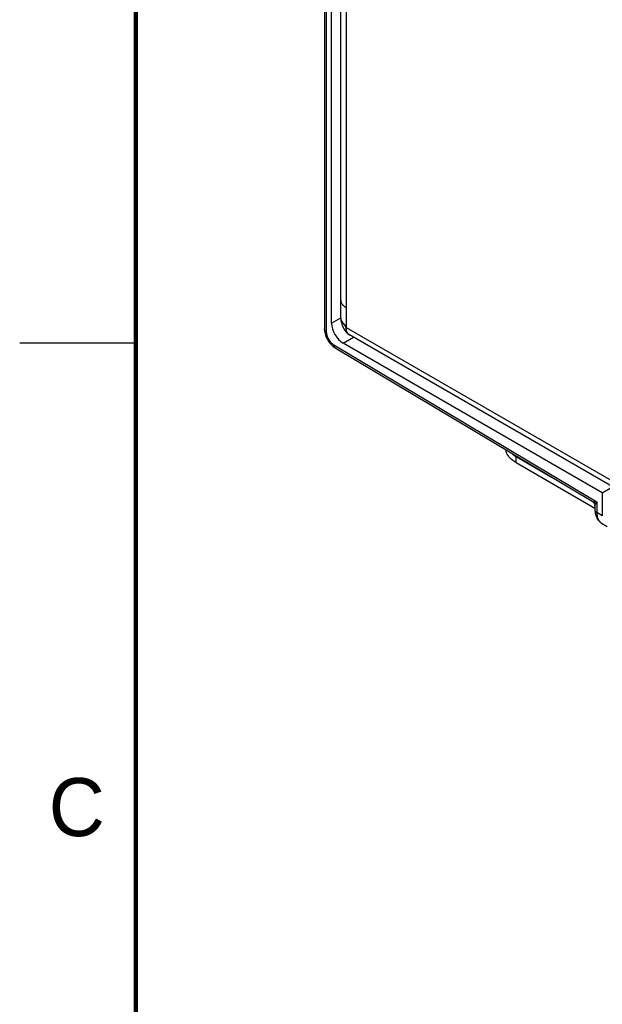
# Model space of a CAD drawing. Header units: inches. Extents: x 0 to 22, y 0 to 17.
# Tile 6 of 28: x 0 to 2.5, y 9.9 to 14.1. Entities that reach past the tile are written whole.
import ezdxf

# ---------------------------------------------------------------- set-up
doc = ezdxf.new("R2010")
doc.units = ezdxf.units.IN
doc.header["$LTSCALE"] = 1.21
doc.header["$MEASUREMENT"] = 0
doc.layers.get('0').update_dxf_attribs({"linetype": 'CONTINUOUS'})
doc.layers.add('03___PRT_ALL_CURVES', color=7, linetype='CONTINUOUS')
doc.layers.add('FEATURES', color=7, linetype='CONTINUOUS')
doc.styles.add('TEXTSTYLE_2', font='txt')

msp = doc.modelspace()

# ---------------------------------------------------------------- linework, layer by layer
at = {"color": 7, "linetype": 'CONTINUOUS'}
for p, q in [((1.3117, 15.1862), (1.3117, 12.8098)), ((1.3196, 15.1752), (1.3196, 12.7988)), ((1.343, 12.8336), (1.343, 15.1134)), ((1.343, 12.8336), (1.3821, 12.8566)), ((1.3117, 12.8099), (1.3119, 12.8047)), ((1.3925, 12.7479), (1.4367, 12.7739)), ((1.3451, 12.7381), (1.3494, 12.7343)), ((1.353, 12.7404), (2.4842, 12.0645)), ((1.3582, 12.7282), (2.4645, 12.0672)), ((2.5084, 12.1036), (1.3925, 12.7479)), ((2.5084, 12.1036), (2.5527, 12.1295)), ((2.5084, 12.1036), (2.5084, 12.0045)), ((2.4767, 12.0461), (2.4769, 12.0292)), ((2.4842, 12.0645), (2.4848, 12.0186)), ((2.4769, 12.0292), (2.4769, 12.0292)), ((2.5084, 12.0045), (2.4848, 12.0186)), ((2.5055, 11.9728), (2.5289, 11.9588))]:
    msp.add_line(p, q, dxfattribs=at)
at = {"color": 3, "linetype": 'CONTINUOUS'}
for p, q in [((1.3821, 12.8564), (1.3821, 15.0878)), ((1.4056, 15.0633), (1.4056, 12.8156)), ((1.3909, 12.9129), (1.3937, 12.91)), ((1.3999, 12.905), (1.4056, 12.9013)), ((1.3866, 12.8411), (1.3896, 12.8369)), ((1.3906, 12.8357), (1.3938, 12.8323)), ((1.3945, 12.8317), (1.3987, 12.8283)), ((1.4056, 12.8156), (2.8014, 12.0096)), ((2.76, 12.0098), (1.42, 12.7835))]:
    msp.add_line(p, q, dxfattribs=at)
at = {"color": 2, "linetype": 'CONTINUOUS'}
msp.add_line((0, 12.75), (0.5, 12.75), dxfattribs=at)
at = {"color": 7, "linetype": 'CONTINUOUS', "const_width": 0.02}
msp.add_lwpolyline([(0.5, 16.5), (0.5, 0.5)], dxfattribs=at)
at = {"color": 3, "linetype": 'CONTINUOUS'}
for points in [[(1.3821, 12.8565), (1.3821, 12.8553), (1.3824, 12.8505), (1.383, 12.8456), (1.384, 12.8405), (1.3853, 12.8353), (1.3869, 12.83), (1.3888, 12.8249), (1.3909, 12.8198), (1.3931, 12.8149), (1.3956, 12.8102), (1.3982, 12.8058)], [(1.3982, 12.8058), (1.4008, 12.8018), (1.4036, 12.7981), (1.4064, 12.7947), (1.4095, 12.7916), (1.4127, 12.7887), (1.4161, 12.786), (1.42, 12.7835)]]:
    msp.add_lwpolyline(points, dxfattribs=at)
at = {"color": 7, "linetype": 'CONTINUOUS'}
for points in [[(1.3119, 12.8047), (1.3125, 12.7992), (1.3134, 12.7936), (1.3148, 12.788), (1.3165, 12.7824), (1.3185, 12.7769), (1.3208, 12.7715), (1.3235, 12.7661), (1.3264, 12.761), (1.3297, 12.7559), (1.3332, 12.7511), (1.3369, 12.7465), (1.3409, 12.7422), (1.3451, 12.7381)], [(1.3494, 12.7343), (1.354, 12.7309), (1.3582, 12.7282)], [(2.4645, 12.0672), (2.4657, 12.0664), (2.4678, 12.0649), (2.4696, 12.0632), (2.4713, 12.0613), (2.4727, 12.0592), (2.474, 12.057), (2.475, 12.0547), (2.4758, 12.0523), (2.4763, 12.0498), (2.4766, 12.0473), (2.4767, 12.0461)], [(2.4769, 12.0292), (2.4772, 12.0231), (2.478, 12.0167), (2.4792, 12.0106), (2.4808, 12.0048), (2.4828, 11.9995), (2.4852, 11.9944), (2.488, 11.9898), (2.4911, 11.9854), (2.4946, 11.9815), (2.4984, 11.9779), (2.5025, 11.9748), (2.5055, 11.9728)]]:
    msp.add_lwpolyline(points, dxfattribs=at)
at = {"color": 3, "linetype": 'CONTINUOUS'}
for centre, radius, start, end in [((1.409, 12.9339), 0.0268, 179.9954, 189.2711), ((1.4096, 12.934), 0.0275, 189.2492, 193.1595), ((1.4109, 12.9343), 0.0288, 193.1659, 199.9967), ((1.4126, 12.9349), 0.0306, 199.9391, 202.3011), ((1.423, 12.9414), 0.043, 219.1925, 221.5484), ((1.4298, 12.9479), 0.0523, 226.3743, 228.3511), ((1.433, 12.9516), 0.0572, 228.3642, 233.1015), ((1.4364, 12.9559), 0.0627, 233.0271, 234.3733), ((1.4088, 12.8564), 0.0267, 179.7874, 190.3393), ((1.4099, 12.8565), 0.0278, 190.2905, 192.825), ((1.411, 12.8568), 0.029, 192.8453, 200.5636), ((1.4127, 12.8574), 0.0308, 200.4888, 202.2392), ((1.4232, 12.864), 0.0431, 218.9157, 221.0117), ((1.4295, 12.87), 0.0519, 226.5529, 227.5697)]:
    msp.add_arc(centre, radius, start, end, dxfattribs=at)
at = {"color": 7, "linetype": 'CONTINUOUS'}
msp.add_ellipse((1.3925, 12.8051), major_axis=(-0.035, 0.0606), ratio=0.57742, start_param=0.78554, end_param=2.356184, dxfattribs=at)
at = {"color": 3, "linetype": 'CONTINUOUS'}
for points, knots in [([(1.3821, 12.9339), (1.3821, 12.9324), (1.3824, 12.9294), (1.3836, 12.9248), (1.3855, 12.9204), (1.3882, 12.9161), (1.3916, 12.912), (1.3956, 12.9081), (1.4003, 12.9045), (1.4038, 12.9023), (1.4056, 12.9013)], [0, 0, 0, 0, 0.108021, 0.218076, 0.331992, 0.451325, 0.577261, 0.710623, 0.851618, 1, 1, 1, 1]), ([(1.3821, 12.8564), (1.3821, 12.8546), (1.3825, 12.8511), (1.384, 12.846), (1.3866, 12.8409), (1.3888, 12.8378), (1.3901, 12.8363)], [0, 0, 0, 0, 0.236365, 0.478536, 0.731708, 1, 1, 1, 1]), ([(1.3843, 12.8458), (1.3844, 12.8454), (1.3851, 12.8438), (1.386, 12.8422), (1.3866, 12.8411)], [0, 0, 0, 0, 0.245605, 1, 1, 1, 1]), ([(1.3901, 12.8363), (1.3907, 12.8355), (1.3936, 12.8324), (1.3969, 12.8296), (1.3995, 12.8277)], [0, 0, 0, 0, 0.238518, 1, 1, 1, 1]), ([(1.3987, 12.8283), (1.3988, 12.8275), (1.3992, 12.8258), (1.4002, 12.8233), (1.4013, 12.8207), (1.4023, 12.8191), (1.4028, 12.8183)], [0, 0, 0, 0, 0.223561, 0.478915, 0.744623, 1, 1, 1, 1]), ([(1.3987, 12.8283), (1.3992, 12.8279), (1.4014, 12.8262), (1.4037, 12.8248), (1.4056, 12.8237)], [0, 0, 0, 0, 0.243536, 1, 1, 1, 1]), ([(1.4028, 12.8183), (1.4032, 12.8178), (1.404, 12.8167), (1.405, 12.8159), (1.4056, 12.8156)], [0, 0, 0, 0, 0.539249, 1, 1, 1, 1]), ([(1.42, 12.7835), (1.4189, 12.7842), (1.4167, 12.7857), (1.4138, 12.7886), (1.4113, 12.792), (1.4092, 12.7959), (1.4076, 12.8003), (1.4064, 12.805), (1.4057, 12.8102), (1.4056, 12.8137), (1.4056, 12.8156)], [0, 0, 0, 0, 0.108022, 0.218073, 0.331987, 0.451321, 0.577252, 0.710601, 0.851598, 1, 1, 1, 1])]:
    msp.add_open_spline(points, degree=3, knots=knots, dxfattribs=at)
at = {"color": 7, "linetype": 'CONTINUOUS'}
for points, knots in [([(1.3196, 12.7988), (1.3185, 12.7995), (1.3168, 12.8007), (1.3149, 12.8024), (1.3138, 12.8038), (1.3129, 12.8053), (1.3122, 12.8068), (1.3118, 12.8083), (1.3117, 12.8093), (1.3117, 12.8098)], [0, 0, 0, 0, 0.288622, 0.422195, 0.548478, 0.667986, 0.781966, 0.892017, 1, 1, 1, 1]), ([(1.3196, 12.7988), (1.3196, 12.7962), (1.3201, 12.7907), (1.322, 12.7823), (1.3251, 12.7739), (1.3292, 12.7656), (1.3342, 12.7579), (1.34, 12.7509), (1.3462, 12.745), (1.3507, 12.7418), (1.353, 12.7404)], [0, 0, 0, 0, 0.113928, 0.236811, 0.366136, 0.49891, 0.631836, 0.761602, 0.885184, 1, 1, 1, 1]), ([(1.353, 12.7404), (1.353, 12.739), (1.3531, 12.7371), (1.3537, 12.7346), (1.3542, 12.7329), (1.355, 12.7315), (1.3559, 12.7302), (1.357, 12.7291), (1.3578, 12.7285), (1.3582, 12.7282)], [0, 0, 0, 0, 0.289659, 0.423439, 0.549746, 0.66911, 0.782802, 0.892463, 1, 1, 1, 1]), ([(2.4645, 12.0672), (2.465, 12.0669), (2.4662, 12.0664), (2.4681, 12.0658), (2.4702, 12.0653), (2.4736, 12.0648), (2.4783, 12.0645), (2.4821, 12.0644), (2.4842, 12.0645)], [0, 0, 0, 0, 0.087482, 0.187636, 0.299295, 0.421458, 0.693842, 1, 1, 1, 1]), ([(2.4767, 12.0461), (2.4767, 12.0467), (2.4768, 12.0479), (2.4772, 12.0499), (2.4779, 12.052), (2.4792, 12.0551), (2.4812, 12.0594), (2.4831, 12.0627), (2.4842, 12.0645)], [0, 0, 0, 0, 0.087453, 0.187599, 0.299256, 0.421421, 0.693822, 1, 1, 1, 1]), ([(2.4848, 12.0186), (2.4837, 12.0192), (2.482, 12.0203), (2.4802, 12.022), (2.479, 12.0234), (2.4781, 12.0248), (2.4775, 12.0262), (2.477, 12.0277), (2.4769, 12.0287), (2.4769, 12.0292)], [0, 0, 0, 0, 0.289634, 0.423414, 0.549727, 0.6691, 0.782797, 0.892461, 1, 1, 1, 1]), ([(2.4848, 12.0186), (2.4849, 12.016), (2.4851, 12.0109), (2.4861, 12.0036), (2.4878, 11.9968), (2.4901, 11.9906), (2.4931, 11.985), (2.4966, 11.9802), (2.5008, 11.976), (2.5039, 11.9738), (2.5055, 11.9728)], [0, 0, 0, 0, 0.147909, 0.288562, 0.421737, 0.54775, 0.667335, 0.781576, 0.89189, 1, 1, 1, 1])]:
    msp.add_open_spline(points, degree=3, knots=knots, dxfattribs=at)
at = {"layer": '03___PRT_ALL_CURVES', "color": 40, "linetype": 'CONTINUOUS'}
for p, q in [((1.3821, 12.8566), (1.3821, 12.8563)), ((1.3826, 12.8512), (1.3836, 12.8476)), ((1.3836, 12.8476), (1.3841, 12.8462)), ((1.4056, 12.8237), (1.4056, 12.8156)), ((1.4073, 12.8017), (1.4063, 12.8059)), ((1.4086, 12.7977), (1.4073, 12.8017)), ((1.4122, 12.7907), (1.4109, 12.7928)), ((1.4145, 12.7879), (1.4122, 12.7907)), ((1.4199, 12.7836), (1.4183, 12.7847))]:
    msp.add_line(p, q, dxfattribs=at)
for points, knots in [([(1.3821, 12.8563), (1.3821, 12.8559), (1.3821, 12.8553), (1.3822, 12.8545), (1.3822, 12.8541), (1.3822, 12.8538), (1.3823, 12.8535), (1.3823, 12.8533), (1.3823, 12.8531), (1.3823, 12.853), (1.3824, 12.8529), (1.3824, 12.8527), (1.3824, 12.8526), (1.3824, 12.8524), (1.3825, 12.8522), (1.3825, 12.852), (1.3825, 12.8518), (1.3826, 12.8516), (1.3826, 12.8513), (1.3826, 12.8512)], [0, 0, 0, 0, 0.25, 0.375, 0.4375, 0.5, 0.5625, 0.625, 0.65625, 0.671875, 0.6875, 0.71875, 0.75, 0.78125, 0.8125, 0.84375, 0.875, 0.9375, 1, 1, 1, 1]), ([(1.3841, 12.8462), (1.3842, 12.846), (1.3844, 12.8456), (1.3846, 12.8451), (1.3847, 12.8447), (1.3848, 12.8445), (1.3849, 12.8443), (1.385, 12.8441), (1.3852, 12.8436), (1.3854, 12.8432), (1.3857, 12.8428), (1.3859, 12.8424), (1.3861, 12.8419), (1.3864, 12.8416), (1.3865, 12.8414), (1.3866, 12.8412), (1.3867, 12.8411), (1.3868, 12.8409), (1.387, 12.8405), (1.3872, 12.8402), (1.3874, 12.8398), (1.3876, 12.8396), (1.3877, 12.8394), (1.3879, 12.8392), (1.3882, 12.8388), (1.3884, 12.8384), (1.3887, 12.8381), (1.3888, 12.8379), (1.3891, 12.8375), (1.3895, 12.837), (1.3899, 12.8366), (1.39, 12.8364)], [0, 0, 0, 0, 0.0625, 0.125, 0.15625, 0.171875, 0.1875, 0.21875, 0.25, 0.3125, 0.34375, 0.375, 0.4375, 0.46875, 0.484375, 0.5, 0.515625, 0.53125, 0.5625, 0.625, 0.65625, 0.671875, 0.6875, 0.71875, 0.75, 0.8125, 0.828125, 0.84375, 0.875, 0.9375, 1, 1, 1, 1]), ([(1.39, 12.8364), (1.3903, 12.8361), (1.3908, 12.8355), (1.3914, 12.8348), (1.3919, 12.8343), (1.3921, 12.834), (1.3924, 12.8337), (1.3928, 12.8334), (1.3932, 12.833), (1.3936, 12.8325), (1.394, 12.8322), (1.3943, 12.8319), (1.3946, 12.8316), (1.3951, 12.8312), (1.3957, 12.8306), (1.3963, 12.8302), (1.3966, 12.8299), (1.3968, 12.8297), (1.3971, 12.8295), (1.3974, 12.8293), (1.398, 12.8288), (1.3987, 12.8283), (1.3992, 12.8278), (1.3996, 12.8276), (1.4001, 12.8272), (1.4008, 12.8268), (1.4015, 12.8263), (1.4019, 12.826), (1.4022, 12.8258), (1.4024, 12.8256), (1.4026, 12.8255), (1.4029, 12.8254), (1.4035, 12.825), (1.4044, 12.8244), (1.4052, 12.824), (1.4056, 12.8237)], [0, 0, 0, 0, 0.0625, 0.125, 0.15625, 0.171875, 0.1875, 0.21875, 0.25, 0.28125, 0.3125, 0.328125, 0.34375, 0.375, 0.4375, 0.46875, 0.484375, 0.5, 0.515625, 0.53125, 0.5625, 0.625, 0.65625, 0.671875, 0.6875, 0.75, 0.78125, 0.8125, 0.828125, 0.835938, 0.84375, 0.859375, 0.875, 0.9375, 1, 1, 1, 1]), ([(1.4063, 12.8059), (1.4063, 12.8063), (1.4062, 12.8069), (1.4061, 12.8076), (1.406, 12.808), (1.406, 12.8084), (1.4059, 12.8086), (1.4059, 12.8088), (1.4059, 12.809), (1.4059, 12.8094), (1.4058, 12.8098), (1.4058, 12.8102), (1.4058, 12.8104), (1.4058, 12.8106), (1.4057, 12.8107), (1.4057, 12.8109), (1.4057, 12.8112), (1.4057, 12.8116), (1.4057, 12.8119), (1.4056, 12.8121), (1.4056, 12.8124), (1.4056, 12.8126), (1.4056, 12.8131), (1.4056, 12.8136), (1.4056, 12.8145), (1.4056, 12.8151), (1.4056, 12.8156)], [0, 0, 0, 0, 0.125, 0.1875, 0.25, 0.28125, 0.3125, 0.328125, 0.34375, 0.375, 0.4375, 0.46875, 0.484375, 0.5, 0.515625, 0.53125, 0.5625, 0.625, 0.65625, 0.671875, 0.6875, 0.71875, 0.75, 0.8125, 0.875, 1, 1, 1, 1]), ([(1.4109, 12.7928), (1.4108, 12.7929), (1.4107, 12.7931), (1.4106, 12.7933), (1.4105, 12.7935), (1.4105, 12.7935), (1.4104, 12.7937), (1.4104, 12.7938), (1.4103, 12.7939), (1.4102, 12.7941), (1.4101, 12.7942), (1.4101, 12.7943), (1.41, 12.7944), (1.4099, 12.7946), (1.4099, 12.7947), (1.4098, 12.7949), (1.4097, 12.795), (1.4097, 12.7951), (1.4097, 12.7951), (1.4096, 12.7952), (1.4095, 12.7954), (1.4094, 12.7957), (1.4092, 12.796), (1.4091, 12.7964), (1.409, 12.7967), (1.4088, 12.7971), (1.4086, 12.7975), (1.4086, 12.7977)], [0, 0, 0, 0, 0.0625, 0.125, 0.15625, 0.171875, 0.1875, 0.21875, 0.25, 0.28125, 0.3125, 0.328125, 0.34375, 0.375, 0.4375, 0.46875, 0.484375, 0.5, 0.515625, 0.53125, 0.5625, 0.625, 0.6875, 0.75, 0.8125, 0.875, 1, 1, 1, 1]), ([(1.4183, 12.7847), (1.4182, 12.7847), (1.418, 12.7848), (1.4179, 12.7849), (1.4177, 12.785), (1.4176, 12.7851), (1.4175, 12.7852), (1.4173, 12.7854), (1.4171, 12.7855), (1.4169, 12.7857), (1.4166, 12.7859), (1.4164, 12.7861), (1.4161, 12.7864), (1.4158, 12.7866), (1.4154, 12.787), (1.415, 12.7875), (1.4147, 12.7878), (1.4145, 12.7879)], [0, 0, 0, 0, 0.0625, 0.125, 0.15625, 0.1875, 0.21875, 0.25, 0.3125, 0.375, 0.4375, 0.5, 0.5625, 0.625, 0.75, 0.875, 1, 1, 1, 1])]:
    msp.add_open_spline(points, degree=3, knots=knots, dxfattribs=at)
at = {"layer": 'FEATURES', "color": 7, "linetype": 'CONTINUOUS'}
for p, q in [((2.1371, 12.2597), (2.2927, 12.1699)), ((2.1371, 12.2336), (2.1371, 12.2597)), ((2.1371, 12.2336), (2.4768, 12.0374))]:
    msp.add_line(p, q, dxfattribs=at)
for points, knots in [([(2.1371, 12.2336), (2.134, 12.2354), (2.1281, 12.2391), (2.1199, 12.2452), (2.1127, 12.2518), (2.1066, 12.2587), (2.1015, 12.2659), (2.0976, 12.2734), (2.0948, 12.281), (2.0938, 12.2863), (2.0935, 12.2889)], [0, 0, 0, 0, 0.146948, 0.28705, 0.420171, 0.546587, 0.666832, 0.781698, 0.892294, 1, 1, 1, 1]), ([(2.1148, 12.2761), (2.118, 12.273), (2.1233, 12.2687), (2.1309, 12.2634), (2.135, 12.2609), (2.1371, 12.2597)], [0, 0, 0, 0, 0.483401, 0.737688, 1, 1, 1, 1])]:
    msp.add_open_spline(points, degree=3, knots=knots, dxfattribs=at)

# ---------------------------------------------------------------- texts
at = {"color": 2, "linetype": 'CONTINUOUS', "insert": (0.125, 10.875), "char_height": 0.25, "width": 0.25, "attachment_point": 1, "line_spacing_factor": 0.9, "style": 'TEXTSTYLE_2'}
msp.add_mtext('C', dxfattribs=at)

doc.saveas('drawing.dxf')
